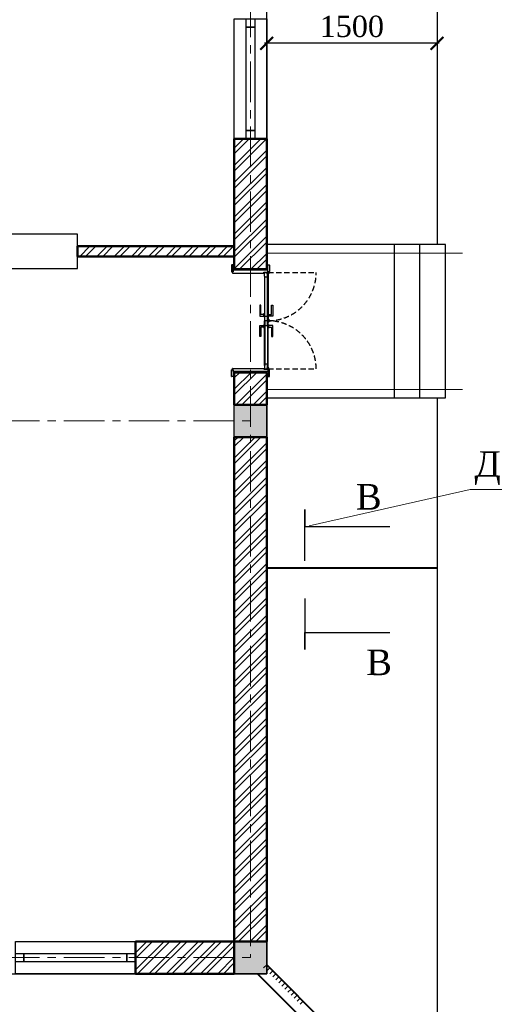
# Model space of a CAD drawing. Header units: millimetres. Extents: x 2063114 to 14983986, y -126020516 to 213791.
# Tile 72 of 256: x 2441812 to 2447385, y -1645494 to -1633937. Entities that reach past the tile are written whole.
import ezdxf
from ezdxf.enums import TextEntityAlignment as Align

# ---------------------------------------------------------------- set-up
doc = ezdxf.new("R2010")
doc.units = ezdxf.units.MM
for name, pattern in [('181022_4A$0$Three Roomed_3C$0$HIDDEN2', [4.7625, 3.175, -1.5875]), ('ACAD_ISO10W100', [18, 12, -3, 0, -3]), ('осевая', [50.8, 31.75, -6.35, 6.35, -6.35])]:
    doc.linetypes.add(name, pattern=pattern)
for name, color, linetype, lineweight in [('Format', 7, 'Continuous', 35), ('сплошная_толстая', 7, 'Continuous', 50), ('Штриховка стен', 7, 'Continuous', 9)]:
    doc.layers.add(name, color=color, linetype=linetype, lineweight=lineweight)
for name, color, linetype in [('YQ_DIM', 3, 'Continuous'), ('пунктир', 1, 'ACAD_ISO10W100'), ('Размеры', 28, 'Continuous')]:
    doc.layers.add(name, color=color, linetype=linetype)
doc.styles.add('Times New Roman', font='times.ttf')
doc.styles.add('WMF-Times New Roman0', font='times.ttf')
doc.linetypes.add('ограждение2', pattern='A,6.35,-2.54,[132,ltypeshp.shx,S=2.54,R=0,X=-2.54,Y=0],-2.54,25.4', length=36.83)

# ---------------------------------------------------------------- blocks, each defined once
blk = doc.blocks.new('_ArchTick')
at = {"color": 0, "linetype": 'ByBlock', "const_width": 0.15}
blk.add_lwpolyline([(-0.5, -0.5), (0.5, 0.5)], dxfattribs=at)

msp = doc.modelspace()

# ---------------------------------------------------------------- hatches: boundary and pattern name
h = msp.add_hatch(color=0)
h.set_gradient(color1=(28, 28, 28), color2=(33, 33, 33), one_color=1, tint=0.13, name='INVSPHERICAL')
h.paths.add_polyline_path([(2444682.68185, -1636907.27791), (2444682.68185, -1636909.44184), (2444683.62413, -1636909.44184, 0.2773393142), (2444684.5071, -1636908.91126, 0.2492988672), (2444684.5071, -1636903.17931, 0.2773393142), (2444683.62413, -1636902.64873), (2444679.44899, -1636902.64873), (2444679.44899, -1636906.27791), (2444681.68185, -1636906.27791, -0.4142135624)])
h = msp.add_hatch(color=0)
h.set_gradient(color1=(28, 28, 28), color2=(33, 33, 33), one_color=1, tint=0.13, name='INVSPHERICAL')
h.paths.add_polyline_path([(2444682.68185, -1638035.60577), (2444682.68185, -1638033.44184), (2444683.62413, -1638033.44184, -0.2773393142), (2444684.5071, -1638033.97241, -0.2492988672), (2444684.5071, -1638039.70437, -0.2773393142), (2444683.62413, -1638040.23494), (2444679.44899, -1638040.23494), (2444679.44899, -1638036.60577), (2444681.68185, -1638036.60577, 0.4142135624)])
at = {"ltscale": 150, "transparency": 33554687}
h = msp.add_hatch(color=256, dxfattribs=at)
h.dxf.hatch_style = 1
h.paths.add_polyline_path([(2444712.44899, -1638456.44184), (2444332.44899, -1638456.44184), (2444332.44899, -1638836.44184), (2444712.44899, -1638836.44184)])
h = msp.add_hatch(color=256, dxfattribs=at)
h.dxf.hatch_style = 1
h.paths.add_polyline_path([(2444712.44899, -1644756.44184), (2444332.44899, -1644756.44184), (2444332.44899, -1645136.44184), (2444712.44899, -1645136.44184)])

# ---------------------------------------------------------------- linework, layer by layer
at = {"ltscale": 300}
for p, q in [((2446712.44899, -1634096.44185), (2446712.44899, -1634314.33284)), ((2444712.44899, -1634126.44185), (2444712.44899, -1634314.33284)), ((2446737.44899, -1634214.33284), (2444687.44899, -1634214.33284))]:
    msp.add_line(p, q, dxfattribs=at)
at = {"ltscale": 150}
for p, q in [((2446812.44899, -1636576.44184), (2444712.44899, -1636576.44184)), ((2446212.44899, -1638376.44184), (2446212.44899, -1636576.44184)), ((2446512.44899, -1638376.44184), (2446512.44899, -1636576.44184)), ((2446812.44899, -1638376.44184), (2446812.44899, -1636576.44184)), ((2444332.44899, -1638456.44184), (2444712.44899, -1638456.44184)), ((2444332.44899, -1638836.44184), (2444332.44899, -1638456.44184)), ((2444712.44899, -1638376.44184), (2446812.44899, -1638376.44184)), ((2444712.44899, -1638456.44184), (2444712.44899, -1638836.44184)), ((2444712.44899, -1638836.44184), (2444332.44899, -1638836.44184)), ((2444332.44899, -1644756.44184), (2444712.44899, -1644756.44184)), ((2444332.44899, -1645136.44184), (2444332.44899, -1644756.44184)), ((2444712.44899, -1644756.44184), (2444712.44899, -1645136.44184)), ((2444712.44899, -1645136.44184), (2444332.44899, -1645136.44184))]:
    msp.add_line(p, q, dxfattribs=at)
at = {"linetype": 'ограждение2', "lineweight": 5, "ltscale": 15}
for p, q in [((2444712.44899, -1636676.44183), (2447012.44899, -1636676.44183)), ((2444712.44899, -1638276.44184), (2447012.44899, -1638276.44184))]:
    msp.add_line(p, q, dxfattribs=at)
at = {"color": 0, "ltscale": 150}
for p, q in [((2444299.44902, -1636818.44184), (2444299.44902, -1636894.44184)), ((2444317.44899, -1636816.44184), (2444301.44902, -1636816.44184)), ((2444317.44899, -1636896.44184), (2444317.44899, -1636816.44184)), ((2444332.44899, -1636866.44184), (2444712.44899, -1636866.44184)), ((2444727.44899, -1636816.44184), (2444743.44896, -1636816.44184)), ((2444727.44899, -1636896.44184), (2444727.44899, -1636816.44184)), ((2444745.44896, -1636818.44184), (2444745.44896, -1636894.44184)), ((2444301.44902, -1636896.44184), (2444317.44899, -1636896.44184)), ((2444317.44899, -1636896.44184), (2444312.44899, -1636896.44184)), ((2444312.44899, -1636896.44184), (2444312.44899, -1636911.44184)), ((2444313.44997, -1636912.44184), (2444681.44899, -1636912.44184)), ((2444317.44899, -1636876.44184), (2444317.44899, -1636896.44184)), ((2444727.44899, -1636876.44184), (2444317.44899, -1636876.44184)), ((2444679.44899, -1636906.44184), (2444679.44899, -1636902.44184)), ((2444679.44899, -1636902.44184), (2444731.44899, -1636902.44184)), ((2444681.44899, -1636906.44184), (2444679.44899, -1636906.44184)), ((2444682.44899, -1636911.44184), (2444682.44899, -1636907.44184)), ((2444727.44899, -1636896.44184), (2444727.44899, -1636876.44184)), ((2444743.44896, -1636896.44184), (2444727.44899, -1636896.44184)), ((2444732.44899, -1636896.44184), (2444727.44899, -1636896.44184)), ((2444732.44899, -1636901.44184), (2444732.44899, -1636896.44184)), ((2444299.44902, -1638124.44184), (2444299.44902, -1638048.44184)), ((2444301.44902, -1638046.44184), (2444317.44899, -1638046.44184)), ((2444317.44899, -1638126.44184), (2444301.44902, -1638126.44184)), ((2444312.44899, -1638046.44184), (2444312.44899, -1638031.44184)), ((2444317.44899, -1638046.44184), (2444312.44899, -1638046.44184)), ((2444313.44997, -1638030.44184), (2444681.44899, -1638030.44184)), ((2444317.44899, -1638046.44184), (2444317.44899, -1638126.44184)), ((2444317.44899, -1638066.44184), (2444317.44899, -1638046.44184)), ((2444727.44899, -1638066.44184), (2444317.44899, -1638066.44184)), ((2444332.44899, -1638076.44184), (2444712.44899, -1638076.44184)), ((2444681.44899, -1638036.44184), (2444679.44899, -1638036.44184)), ((2444679.44899, -1638036.44184), (2444679.44899, -1638040.44184)), ((2444679.44899, -1638040.44184), (2444731.44899, -1638040.44184)), ((2444682.44899, -1638031.44184), (2444682.44899, -1638035.44184)), ((2444743.44896, -1638046.44184), (2444727.44899, -1638046.44184)), ((2444727.44899, -1638046.44184), (2444727.44899, -1638126.44184)), ((2444732.44899, -1638046.44184), (2444727.44899, -1638046.44184)), ((2444727.44899, -1638046.44184), (2444727.44899, -1638066.44184)), ((2444727.44899, -1638126.44184), (2444743.44896, -1638126.44184)), ((2444732.44899, -1638041.44184), (2444732.44899, -1638046.44184)), ((2444745.44896, -1638124.44184), (2444745.44896, -1638048.44184))]:
    msp.add_line(p, q, dxfattribs=at)
at = {"color": 0}
for p, q in [((2444679.44899, -1636902.64873), (2444683.62413, -1636902.64873)), ((2444681.68185, -1636906.27791), (2444679.44899, -1636906.27791)), ((2444682.68185, -1636909.44184), (2444682.68185, -1636907.27791)), ((2444682.68185, -1636909.44184), (2444683.62413, -1636909.44184)), ((2444685.22158, -1636906.14873), (2444685.22158, -1636905.64873)), ((2444685.22158, -1636905.64873), (2444685.22158, -1636906.14873)), ((2444681.68185, -1638036.60577), (2444679.44899, -1638036.60577)), ((2444679.44899, -1638040.23494), (2444683.62413, -1638040.23494)), ((2444682.68185, -1638033.44184), (2444683.62413, -1638033.44184)), ((2444682.68185, -1638033.44184), (2444682.68185, -1638035.60577)), ((2444685.22158, -1638036.73494), (2444685.22158, -1638037.23494)), ((2444685.22158, -1638037.23494), (2444685.22158, -1638036.73494))]:
    msp.add_line(p, q, dxfattribs=at)
at = {"linetype": 'ByBlock'}
for p, q in [((2445160.31304, -1640287.64279), (2445160.31304, -1639687.64279)), ((2445160.31304, -1639687.64279), (2445160.31304, -1639887.64279)), ((2445160.31304, -1639887.64279), (2445560.31304, -1639887.64279)), ((2445560.31304, -1639887.64279), (2446160.31304, -1639887.64279)), ((2445160.31304, -1640730.81897), (2445160.31304, -1641330.81897)), ((2445160.31304, -1641330.81897), (2445160.31304, -1641130.81897)), ((2445160.31304, -1641130.81897), (2445560.31304, -1641130.81897)), ((2445560.31304, -1641130.81897), (2446160.31304, -1641130.81897))]:
    msp.add_line(p, q, dxfattribs=at)
at = {"color": 5, "lineweight": 40}
msp.add_line((2446712.44899, -1640376.44184), (2444712.44899, -1640376.44184), dxfattribs=at)
at = {"color": 0, "linetype": 'ByBlock', "lineweight": -2}
for p, q in [((2444712.45362, -1645030.38765), (2444677.09836, -1645065.74307)), ((2444748.1679, -1645066.10177), (2444712.81265, -1645101.45719)), ((2444783.88219, -1645101.81589), (2444748.52693, -1645137.17131)), ((2444819.59648, -1645137.53001), (2444784.24122, -1645172.88543)), ((2444855.31076, -1645173.24413), (2444819.9555, -1645208.59955)), ((2444891.02505, -1645208.95825), (2444855.66979, -1645244.31367)), ((2444926.73933, -1645244.67237), (2444891.38408, -1645280.02779)), ((2444962.45362, -1645280.38649), (2444927.09836, -1645315.74191)), ((2444998.1679, -1645316.10061), (2444962.81265, -1645351.45603)), ((2445033.88219, -1645351.81473), (2444998.52693, -1645387.17015)), ((2445069.59648, -1645387.52885), (2445034.24122, -1645422.88427)), ((2445105.31076, -1645423.24297), (2445069.9555, -1645458.59839)), ((2445141.02505, -1645458.95709), (2445105.66979, -1645494.31251))]:
    msp.add_line(p, q, dxfattribs=at)
at = {"color": 1, "lineweight": 40}
for p, q in [((2444712.45362, -1645030.38765), (2446712.44899, -1647030.37375)), ((2444606.38272, -1645136.44879), (2446606.38504, -1647136.44184))]:
    msp.add_line(p, q, dxfattribs=at)
at = {"color": 0, "ltscale": 25}
for points in [[(2444332.44899, -1635336.44185), (2444332.44899, -1633926.44185), (2444712.44899, -1633926.44185), (2444712.44899, -1635336.44185)], [(2444472.44899, -1635236.44185), (2444472.44899, -1633926.44185), (2444572.44899, -1633926.44185), (2444572.44899, -1635236.44185)], [(2444472.44899, -1634026.44185), (2444472.44899, -1633926.44185), (2444572.44899, -1633926.44185), (2444572.44899, -1634026.44185)], [(2444472.44899, -1635236.44185), (2444472.44899, -1634026.44185), (2444572.44899, -1634026.44185), (2444572.44899, -1635236.44185)], [(2444472.44899, -1635336.44185), (2444472.44899, -1635236.44185), (2444572.44899, -1635236.44185), (2444572.44899, -1635336.44185)], [(2441762.44899, -1644756.44184), (2443172.44899, -1644756.44184), (2443172.44899, -1645136.44184), (2441762.44899, -1645136.44184)], [(2441762.44899, -1644896.44184), (2441862.44899, -1644896.44184), (2441862.44899, -1644996.44184), (2441762.44899, -1644996.44184)], [(2441862.44899, -1644896.44184), (2443172.44899, -1644896.44184), (2443172.44899, -1644996.44184), (2441862.44899, -1644996.44184)], [(2441862.44899, -1644896.44184), (2443072.44899, -1644896.44184), (2443072.44899, -1644996.44184), (2441862.44899, -1644996.44184)], [(2443072.44899, -1644896.44184), (2443172.44899, -1644896.44184), (2443172.44899, -1644996.44184), (2443072.44899, -1644996.44184)]]:
    msp.add_lwpolyline(points, close=True, dxfattribs=at)
at = {"color": 0, "ltscale": 150}
for points in [[(2444691.72158, -1636961.14873), (2444691.72158, -1636945.64873), (2444685.22158, -1636945.64873), (2444685.22158, -1636905.64873), (2444717.01864, -1636905.64873), (2444717.01864, -1636920.89873), (2444721.72158, -1636920.89873), (2444721.72158, -1636961.14873), (2444691.72158, -1636961.14873)], [(2444691.72158, -1637981.73494), (2444691.72158, -1637997.23494), (2444685.22158, -1637997.23494), (2444685.22158, -1638037.23494), (2444717.01864, -1638037.23494), (2444717.01864, -1638021.98494), (2444721.72158, -1638021.98494), (2444721.72158, -1637981.73494), (2444691.72158, -1637981.73494)]]:
    msp.add_lwpolyline(points, dxfattribs=at)
for points in [[(2444685.22158, -1636945.64873), (2444685.22158, -1637471.44184), (2444691.72158, -1637471.44184), (2444691.72158, -1636945.64873)], [(2444717.01864, -1636920.89873), (2444717.01864, -1636902.44184), (2444728.22158, -1636902.44184), (2444728.22158, -1636920.89873)], [(2444721.72158, -1636945.64873), (2444721.72158, -1636920.89873), (2444728.22158, -1636920.89873), (2444728.22158, -1636945.64873)], [(2444721.72158, -1637471.44184), (2444721.72158, -1636945.64873), (2444728.22158, -1636945.64873), (2444728.22158, -1637471.44184)], [(2444680.22158, -1637416.44184), (2444680.22158, -1637396.44184), (2444645.22158, -1637396.44184), (2444645.22158, -1637286.44184), (2444630.22158, -1637286.44184), (2444630.22158, -1637416.44184)], [(2444733.22158, -1637416.44184), (2444733.22158, -1637396.44184), (2444768.22158, -1637396.44184), (2444768.22158, -1637286.44184), (2444783.22158, -1637286.44184), (2444783.22158, -1637416.44184)], [(2444680.22158, -1637426.44184), (2444680.22158, -1637386.44184), (2444685.22158, -1637386.44184), (2444685.22158, -1637426.44184)], [(2444691.72158, -1637471.44184), (2444691.72158, -1637415.94184), (2444721.72158, -1637415.94184), (2444721.72158, -1637471.44184)], [(2444733.22158, -1637426.44184), (2444733.22158, -1637386.44184), (2444728.22158, -1637386.44184), (2444728.22158, -1637426.44184)], [(2444680.22158, -1637526.44184), (2444680.22158, -1637546.44184), (2444645.22158, -1637546.44184), (2444645.22158, -1637656.44184), (2444630.22158, -1637656.44184), (2444630.22158, -1637526.44184)], [(2444680.22158, -1637516.44184), (2444680.22158, -1637556.44184), (2444685.22158, -1637556.44184), (2444685.22158, -1637516.44184)], [(2444685.22158, -1637997.23494), (2444685.22158, -1637471.44184), (2444691.72158, -1637471.44184), (2444691.72158, -1637997.23494)], [(2444691.72158, -1637471.44184), (2444691.72158, -1637526.94184), (2444721.72158, -1637526.94184), (2444721.72158, -1637471.44184)], [(2444721.72158, -1637471.44184), (2444721.72158, -1637997.23494), (2444728.22158, -1637997.23494), (2444728.22158, -1637471.44184)], [(2444733.22158, -1637516.44184), (2444733.22158, -1637556.44184), (2444728.22158, -1637556.44184), (2444728.22158, -1637516.44184)], [(2444733.22158, -1637526.44184), (2444733.22158, -1637546.44184), (2444768.22158, -1637546.44184), (2444768.22158, -1637656.44184), (2444783.22158, -1637656.44184), (2444783.22158, -1637526.44184)], [(2444717.01864, -1638021.98494), (2444717.01864, -1638040.44184), (2444728.22158, -1638040.44184), (2444728.22158, -1638021.98494)], [(2444721.72158, -1637997.23494), (2444721.72158, -1638021.98494), (2444728.22158, -1638021.98494), (2444728.22158, -1637997.23494)]]:
    msp.add_lwpolyline(points, close=True, dxfattribs=at)
at = {"color": 0, "linetype": '181022_4A$0$Three Roomed_3C$0$HIDDEN2', "ltscale": 20}
for points in [[(2444728.22158, -1636905.64873), (2445294.01469, -1636905.64873, -0.4142135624), (2444728.22158, -1637471.44184)], [(2444728.22158, -1638037.23494), (2445294.01469, -1638037.23494, 0.4142135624), (2444728.22158, -1637471.44184)]]:
    msp.add_lwpolyline(points, format="xyb", dxfattribs=at)
at = {"color": 0, "ltscale": 150}
for points in [[(2444728.22158, -1636920.89873), (2444728.22158, -1636905.64873), (2444731.339, -1636905.64873, -0.4142135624), (2444736.339, -1636910.64873), (2444736.339, -1636915.89873, -0.4142135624), (2444731.339, -1636920.89873), (2444728.22158, -1636920.89873)], [(2444728.22158, -1638021.98494), (2444728.22158, -1638037.23494), (2444731.339, -1638037.23494, 0.4142135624), (2444736.339, -1638032.23494), (2444736.339, -1638026.98494, 0.4142135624), (2444731.339, -1638021.98494), (2444728.22158, -1638021.98494)]]:
    msp.add_lwpolyline(points, format="xyb", dxfattribs=at)
at = {"ltscale": 150}
msp.add_lwpolyline([(2444738.22158, -1637456.44184), (2444738.22158, -1637481.44184, -0.4142135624), (2444733.22158, -1637486.44184), (2444728.22158, -1637486.44184), (2444728.22158, -1637451.44184), (2444733.22158, -1637451.44184, -0.4142135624)], format="xyb", close=True, dxfattribs=at)
at = {"color": 0, "ltscale": 150}
for centre, radius, start, end in [((2444301.44902, -1636818.44184), 2, 90, 180), ((2444743.44896, -1636818.44184), 2, 0, 90), ((2444301.44902, -1636894.44184), 2, 180, 270), ((2444313.44899, -1636911.44184), 1, 180.000000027, 270.05609203), ((2444681.44899, -1636907.44184), 1, 0, 90), ((2444681.44899, -1636911.44184), 1, 270, 0), ((2444731.44899, -1636901.44184), 1, 270, 0), ((2444743.44896, -1636894.44184), 2, 270, 0), ((2444301.44902, -1638048.44184), 2, 90, 180), ((2444301.44902, -1638124.44184), 2, 180, 270), ((2444313.44899, -1638031.44184), 1, 89.94390797, 179.999999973), ((2444681.44899, -1638031.44184), 1, 0, 90), ((2444681.44899, -1638035.44184), 1, 270, 0), ((2444731.44899, -1638041.44184), 1, 0, 90), ((2444743.44896, -1638048.44184), 2, 0, 90), ((2444743.44896, -1638124.44184), 2, 270, 0)]:
    msp.add_arc(centre, radius, start, end, dxfattribs=at)
at = {"color": 0}
for centre, radius, start, end in [((2444681.68185, -1636907.27791), 1, 0, 90), ((2444683.62413, -1636903.64873), 1, 27.996856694, 90), ((2444683.62413, -1636908.44184), 1, 270, 332.003143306), ((2444679.11627, -1636906.04529), 6.10532, 332.003143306, 27.996856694), ((2444681.68185, -1638035.60577), 1, 270, 0), ((2444683.62413, -1638034.44184), 1, 27.996856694, 90), ((2444683.62413, -1638039.23494), 1, 270, 332.003143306), ((2444679.11627, -1638036.83839), 6.10532, 332.003143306, 27.996856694)]:
    msp.add_arc(centre, radius, start, end, dxfattribs=at)
at = {"layer": 'Format', "color": 5, "lineweight": 9, "ltscale": 100}
for p, q in [((2447101.73004, -1639451.23505, 10353.36), (2445212.44899, -1639876.44184, 10353.36)), ((2450658.74684, -1639451.23506, 10353.36), (2447101.73004, -1639451.23505, 10353.36))]:
    msp.add_line(p, q, dxfattribs=at)
at = {"layer": 'YQ_DIM', "color": 1, "lineweight": 30}
for p, q in [((2444712.44899, -1636576.44184), (2444712.44899, -1631896.44185)), ((2446712.44899, -1631896.44185), (2446712.44899, -1636576.44184)), ((2446712.44899, -1636576.44184), (2444712.44899, -1636576.44184)), ((2444712.44899, -1638376.44184), (2446712.44899, -1638376.44184)), ((2444712.44899, -1645136.44184), (2444712.44899, -1638376.44184)), ((2446712.44899, -1638376.44184), (2446712.44899, -1647136.44184)), ((2437312.44899, -1645136.44184), (2444712.44899, -1645136.44184))]:
    msp.add_line(p, q, dxfattribs=at)
at = {"layer": 'пунктир', "linetype": 'осевая', "lineweight": 9, "ltscale": 15}
for p, q in [((2444522.44899, -1626046.44184), (2444522.44899, -1644946.44184)), ((2416422.44899, -1638646.44184), (2444522.44899, -1638646.44184)), ((2416422.44899, -1644946.44184), (2444522.44899, -1644946.44184))]:
    msp.add_line(p, q, dxfattribs=at)
at = {"layer": 'Размеры', "ltscale": 150}
for p, q in [((2442492.44899, -1636456.44184), (2440992.44899, -1636456.44184)), ((2442492.44899, -1636856.44184), (2442492.44899, -1636456.44184)), ((2440992.44899, -1636856.44184), (2442492.44899, -1636856.44184))]:
    msp.add_line(p, q, dxfattribs=at)
at = {"layer": 'сплошная_толстая', "ltscale": 150}
for p, q in [((2444332.44899, -1636866.44184), (2444332.44899, -1635336.44185)), ((2444712.44899, -1635336.44185), (2444332.44899, -1635336.44185)), ((2444712.44899, -1636866.44184), (2444712.44899, -1635336.44185)), ((2442492.44899, -1636596.44184), (2444332.44899, -1636596.44184)), ((2442492.44899, -1636716.44184), (2442492.44899, -1636596.44184)), ((2442492.44899, -1636716.44184), (2444332.44899, -1636716.44184)), ((2444712.44899, -1636866.44184), (2444332.44899, -1636866.44184)), ((2444332.44899, -1638456.44184), (2444332.44899, -1638076.44184)), ((2444712.44899, -1638076.44184), (2444332.44899, -1638076.44184)), ((2444712.44899, -1638456.44184), (2444712.44899, -1638076.44184)), ((2444332.44899, -1638456.44184), (2444712.44899, -1638456.44184)), ((2444332.44899, -1644756.44184), (2444332.44899, -1638836.44184)), ((2444332.44899, -1638836.44184), (2444712.44899, -1638836.44184)), ((2444712.44899, -1644756.44184), (2444712.44899, -1638836.44184)), ((2443172.44899, -1644756.44184), (2444332.44899, -1644756.44184)), ((2443172.44899, -1645136.44184), (2443172.44899, -1644756.44184)), ((2444332.44899, -1644756.44184), (2444712.44899, -1644756.44184)), ((2444332.44899, -1645136.44184), (2444332.44899, -1644756.44184)), ((2444332.44899, -1645136.44184), (2443172.44899, -1645136.44184))]:
    msp.add_line(p, q, dxfattribs=at)
at = {"layer": 'Штриховка стен', "linetype": 'Continuous', "lineweight": 9}
for p, q in [((2444332.44899, -1635445.29105), (2444441.29819, -1635336.44185)), ((2444332.44899, -1635647.34681), (2444643.35395, -1635336.44185)), ((2444332.44899, -1635512.643), (2444508.65014, -1635336.44185)), ((2444332.44899, -1635714.69876), (2444710.7059, -1635336.44185)), ((2444332.44899, -1635849.40258), (2444712.44899, -1635469.40258)), ((2444332.44899, -1635916.75453), (2444712.44899, -1635536.75453)), ((2444332.44899, -1636051.45834), (2444712.44899, -1635671.45834)), ((2444332.44899, -1636118.81029), (2444712.44899, -1635738.81029)), ((2444332.44899, -1636253.5141), (2444712.44899, -1635873.5141)), ((2444332.44899, -1636320.86605), (2444712.44899, -1635940.86605)), ((2444332.44899, -1636455.56986), (2444712.44899, -1636075.56986)), ((2444332.44899, -1636522.92181), (2444712.44899, -1636142.92181)), ((2444332.44899, -1636657.62563), (2444712.44899, -1636277.62563)), ((2444332.44899, -1636724.97758), (2444712.44899, -1636344.97758)), ((2444332.44899, -1636859.68139), (2444712.44899, -1636479.68139)), ((2442492.44899, -1636606.80788), (2442502.81503, -1636596.44184)), ((2442517.51884, -1636716.44184), (2442637.51884, -1636596.44184)), ((2442584.87079, -1636716.44184), (2442704.87079, -1636596.44184)), ((2442719.5746, -1636716.44184), (2442839.5746, -1636596.44184)), ((2442786.92655, -1636716.44184), (2442906.92655, -1636596.44184)), ((2442921.63037, -1636716.44184), (2443041.63037, -1636596.44184)), ((2442988.98232, -1636716.44184), (2443108.98232, -1636596.44184)), ((2443123.68613, -1636716.44184), (2443243.68613, -1636596.44184)), ((2443191.03808, -1636716.44184), (2443311.03808, -1636596.44184)), ((2443325.74189, -1636716.44184), (2443445.74189, -1636596.44184)), ((2443393.09384, -1636716.44184), (2443513.09384, -1636596.44184)), ((2443527.79766, -1636716.44184), (2443647.79766, -1636596.44184)), ((2443595.14961, -1636716.44184), (2443715.14961, -1636596.44184)), ((2443729.85342, -1636716.44184), (2443849.85342, -1636596.44184)), ((2443797.20537, -1636716.44184), (2443917.20537, -1636596.44184)), ((2443931.90918, -1636716.44184), (2444051.90918, -1636596.44184)), ((2443999.26113, -1636716.44184), (2444119.26113, -1636596.44184)), ((2444133.96494, -1636716.44184), (2444253.96494, -1636596.44184)), ((2444201.31689, -1636716.44184), (2444321.31689, -1636596.44184)), ((2444393.04049, -1636866.44184), (2444712.44899, -1636547.03334)), ((2444527.7443, -1636866.44184), (2444712.44899, -1636681.73715)), ((2444595.09625, -1636866.44184), (2444712.44899, -1636749.0891)), ((2444332.44899, -1638274.07173), (2444530.07887, -1638076.44184)), ((2444332.44899, -1638139.36792), (2444395.37506, -1638076.44184)), ((2444332.44899, -1638341.42368), (2444597.43082, -1638076.44184)), ((2444352.13464, -1638456.44184), (2444712.44899, -1638096.12749)), ((2444419.48659, -1638456.44184), (2444712.44899, -1638163.47944)), ((2444554.1904, -1638456.44184), (2444712.44899, -1638298.18325)), ((2444621.54235, -1638456.44184), (2444712.44899, -1638365.5352)), ((2444332.44899, -1638880.23902), (2444376.24616, -1638836.44184)), ((2444332.44899, -1639082.29478), (2444578.30192, -1638836.44184)), ((2444332.44899, -1638947.59097), (2444443.59811, -1638836.44184)), ((2444332.44899, -1639149.64673), (2444645.65387, -1638836.44184)), ((2444332.44899, -1639284.35054), (2444712.44899, -1638904.35054)), ((2444332.44899, -1639351.70249), (2444712.44899, -1638971.70249)), ((2444332.44899, -1639486.4063), (2444712.44899, -1639106.4063)), ((2444332.44899, -1639553.75825), (2444712.44899, -1639173.75825)), ((2444332.44899, -1639688.46207), (2444712.44899, -1639308.46207)), ((2444332.44899, -1639755.81402), (2444712.44899, -1639375.81402)), ((2444332.44899, -1639890.51783), (2444712.44899, -1639510.51783)), ((2444332.44899, -1639957.86978), (2444712.44899, -1639577.86978)), ((2444332.44899, -1640092.57359), (2444712.44899, -1639712.57359)), ((2444332.44899, -1640159.92554), (2444712.44899, -1639779.92554)), ((2444332.44899, -1640294.62936), (2444712.44899, -1639914.62936)), ((2444332.44899, -1640361.98131), (2444712.44899, -1639981.98131)), ((2444332.44899, -1640496.68512), (2444712.44899, -1640116.68512)), ((2444332.44899, -1640564.03707), (2444712.44899, -1640184.03707)), ((2444332.44899, -1640698.74088), (2444712.44899, -1640318.74088)), ((2444332.44899, -1640766.09283), (2444712.44899, -1640386.09283)), ((2444332.44899, -1640900.79664), (2444712.44899, -1640520.79664)), ((2444332.44899, -1640968.14859), (2444712.44899, -1640588.14859)), ((2444332.44899, -1641102.85241), (2444712.44899, -1640722.85241)), ((2444332.44899, -1641170.20436), (2444712.44899, -1640790.20436)), ((2444332.44899, -1641304.90817), (2444712.44899, -1640924.90817)), ((2444332.44899, -1641372.26012), (2444712.44899, -1640992.26012)), ((2444332.44899, -1641506.96393), (2444712.44899, -1641126.96393)), ((2444332.44899, -1641574.31588), (2444712.44899, -1641194.31588)), ((2444332.44899, -1641709.01969), (2444712.44899, -1641329.01969)), ((2444332.44899, -1641776.37164), (2444712.44899, -1641396.37164)), ((2444332.44899, -1641911.07546), (2444712.44899, -1641531.07546)), ((2444332.44899, -1641978.42741), (2444712.44899, -1641598.42741)), ((2444332.44899, -1642113.13122), (2444712.44899, -1641733.13122)), ((2444332.44899, -1642180.48317), (2444712.44899, -1641800.48317)), ((2444332.44899, -1642315.18698), (2444712.44899, -1641935.18698)), ((2444332.44899, -1642382.53893), (2444712.44899, -1642002.53893)), ((2444332.44899, -1642517.24275), (2444712.44899, -1642137.24275)), ((2444332.44899, -1642584.5947), (2444712.44899, -1642204.5947)), ((2444332.44899, -1642719.29851), (2444712.44899, -1642339.29851)), ((2444332.44899, -1642786.65046), (2444712.44899, -1642406.65046)), ((2444332.44899, -1642921.35427), (2444712.44899, -1642541.35427)), ((2444332.44899, -1642988.70622), (2444712.44899, -1642608.70622)), ((2444332.44899, -1643123.41003), (2444712.44899, -1642743.41003)), ((2444332.44899, -1643190.76198), (2444712.44899, -1642810.76198)), ((2444332.44899, -1643325.4658), (2444712.44899, -1642945.4658)), ((2444332.44899, -1643392.81775), (2444712.44899, -1643012.81775)), ((2444332.44899, -1643527.52156), (2444712.44899, -1643147.52156)), ((2444332.44899, -1643594.87351), (2444712.44899, -1643214.87351)), ((2444332.44899, -1643729.57732), (2444712.44899, -1643349.57732)), ((2444332.44899, -1643796.92927), (2444712.44899, -1643416.92927)), ((2444332.44899, -1643931.63308), (2444712.44899, -1643551.63308)), ((2444332.44899, -1643998.98503), (2444712.44899, -1643618.98503)), ((2444332.44899, -1644133.68885), (2444712.44899, -1643753.68885)), ((2444332.44899, -1644201.0408), (2444712.44899, -1643821.0408)), ((2444332.44899, -1644335.74461), (2444712.44899, -1643955.74461)), ((2444332.44899, -1644403.09656), (2444712.44899, -1644023.09656)), ((2444332.44899, -1644537.80037), (2444712.44899, -1644157.80037)), ((2444332.44899, -1644605.15232), (2444712.44899, -1644225.15232)), ((2444332.44899, -1644739.85614), (2444712.44899, -1644359.85614)), ((2444383.21523, -1644756.44184), (2444712.44899, -1644427.20809)), ((2444517.91904, -1644756.44184), (2444712.44899, -1644561.9119)), ((2444585.27099, -1644756.44184), (2444712.44899, -1644629.26385)), ((2443172.44899, -1644889.57732), (2443305.58447, -1644756.44184)), ((2443172.44899, -1645091.63308), (2443507.64023, -1644756.44184)), ((2443172.44899, -1644956.92927), (2443372.93642, -1644756.44184)), ((2443194.99218, -1645136.44184), (2443574.99218, -1644756.44184)), ((2443329.69599, -1645136.44184), (2443709.69599, -1644756.44184)), ((2443397.04794, -1645136.44184), (2443777.04794, -1644756.44184)), ((2443531.75176, -1645136.44184), (2443911.75176, -1644756.44184)), ((2443599.10371, -1645136.44184), (2443979.10371, -1644756.44184)), ((2443733.80752, -1645136.44184), (2444113.80752, -1644756.44184)), ((2443801.15947, -1645136.44184), (2444181.15947, -1644756.44184)), ((2443935.86328, -1645136.44184), (2444315.86328, -1644756.44184)), ((2444003.21523, -1645136.44184), (2444332.44899, -1644807.20809)), ((2444137.91904, -1645136.44184), (2444332.44899, -1644941.9119)), ((2444205.27099, -1645136.44184), (2444332.44899, -1645009.26385))]:
    msp.add_line(p, q, dxfattribs=at)

# ---------------------------------------------------------------- block references
at = {"ltscale": 300, "xscale": 150, "yscale": 150, "zscale": 150, "rotation": 180}
msp.add_blockref('_ArchTick', (2444712.44899, -1634214.33284), dxfattribs=at)
at = {"ltscale": 300, "xscale": 150, "yscale": 150, "zscale": 150}
msp.add_blockref('_ArchTick', (2446712.44899, -1634214.33284), dxfattribs=at)

# ---------------------------------------------------------------- texts
at = {"ltscale": 300, "style": 'Times New Roman'}
msp.add_text('Деформационный', height=300, rotation=0.000000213, dxfattribs=at).set_placement((2447152.31854, -1639302.89708, 13099.24))
msp.add_text('В', height=300, dxfattribs=at).set_placement((2445760.31304, -1639687.64279))
msp.add_text('В', height=300, dxfattribs=at).set_placement((2445881.13182, -1641330.81897), align=Align.TOP_LEFT)
at = {"ltscale": 300, "insert": (2445712.44899, -1634017.1699), "char_height": 250, "attachment_point": 5, "style": 'WMF-Times New Roman0'}
msp.add_mtext('\\A1;1500', dxfattribs=at)

doc.saveas('drawing.dxf')
